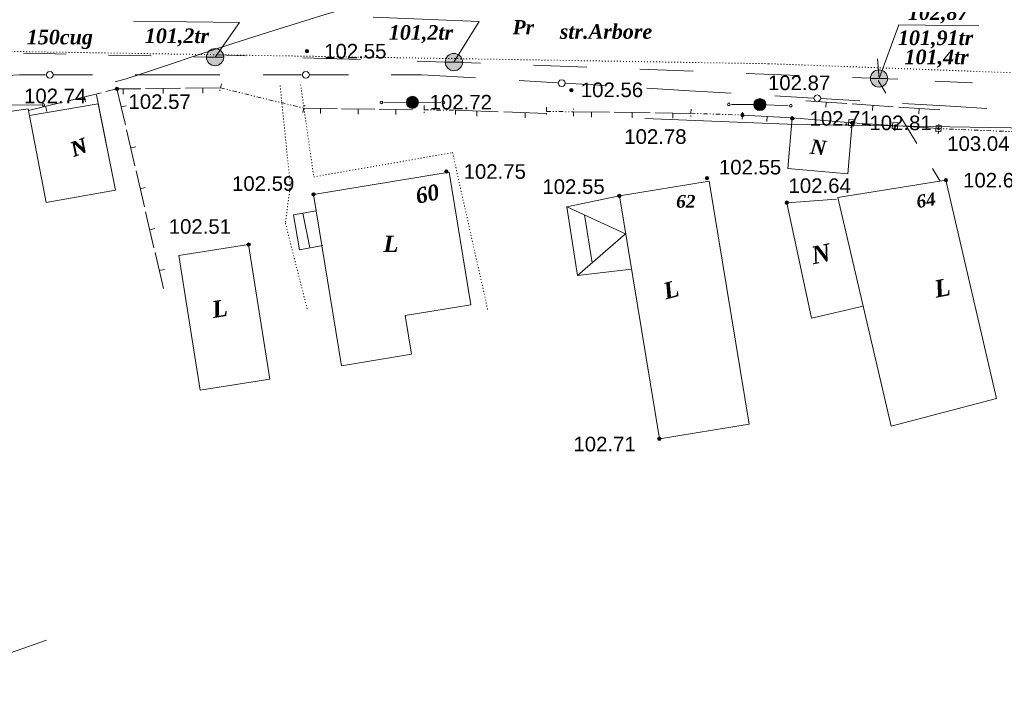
# Model space of a CAD drawing. Header units: millimetres. Extents: x 9396 to 25236, y 15106 to 31102.
# Tile 223 of 256: x 11901 to 12016, y 16444 to 16522. Entities that reach past the tile are written whole.
import ezdxf
from ezdxf.enums import TextEntityAlignment as Align

# ---------------------------------------------------------------- set-up
doc = ezdxf.new("R2010")
doc.units = ezdxf.units.MM
for name, pattern in [('DIVIDE', [1.25, 0.5, -0.25, 0, -0.25, 0, -0.25]), ('DOT', [0.25, 0, -0.25]), ('HIDDEN', [0.375, 0.25, -0.125])]:
    doc.linetypes.add(name, pattern=pattern)
for name, color, linetype, lineweight, true_color in [('1001010', 7, 'Continuous', 9, 0x000000), ('10010110', 7, 'Continuous', 20, 0xa25100), ('1060000', 7, 'Continuous', 9, 0x000000), ('1070000', 7, 'DOT', 9, 0x000000), ('2030023', 7, 'Continuous', 9, 0x000000), ('21100200', 7, 'HIDDEN', 0, 0x800080), ('3000105', 7, 'DIVIDE', 9, 0x000000), ('3000130', 7, 'Continuous', 9, 0x000000), ('3000220', 7, 'Continuous', 9, 0x000000), ('5010210', 7, 'Continuous', 20, 0x008000), ('5010420', 7, 'Continuous', 9, 0x000000), ('8010110', 7, 'Continuous', 20, 0x0080ff), ('9010110', 7, 'Continuous', 9, 0x000000), ('9010120', 7, 'Continuous', 20, 0x000000)]:
    doc.layers.add(name, color=color, linetype=linetype, lineweight=lineweight, true_color=true_color)
doc.styles.add('1', font='timesbi.ttf', dxfattribs={"height": 0.0012697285})
doc.styles.add('10', font='timesbi.ttf', dxfattribs={"height": 0.001481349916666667})
doc.styles.add('12', font='timesbi.ttf', dxfattribs={"height": 0.001692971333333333})
doc.styles.add('13', font='timesbi.ttf', dxfattribs={"height": 0.001692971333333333})
doc.styles.add('14', font='timesbi.ttf', dxfattribs={"height": 0.001692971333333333})
doc.styles.add('2', font='timesbi.ttf', dxfattribs={"height": 0.001692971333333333})
doc.styles.add('9', font='timesbi.ttf', dxfattribs={"height": 0.001692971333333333})
doc.styles.add('F2', font='arial.ttf', dxfattribs={"height": 0.001692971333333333})

# ---------------------------------------------------------------- blocks, each defined once
blk = doc.blocks.new('SYMBOL5010420')
at = {"true_color": 0xffffff}
h = blk.add_hatch(color=7, dxfattribs=at)
edge = h.paths.add_edge_path()
edge.add_arc((0, 0), 0.5, 0, 360)
at = {"color": 18, "linetype": 'Continuous', "lineweight": 9, "true_color": 0x000000, "flags": 128}
blk.add_lwpolyline([(-0.5, 0), (0.5, 0)], dxfattribs=at)
at = {"color": 18, "linetype": 'Continuous', "lineweight": 9, "true_color": 0x000000}
blk.add_circle((0, 0), 0.5, dxfattribs=at)
blk = doc.blocks.new('SYMBOL21100200')
at = {"true_color": 0x800080}
h = blk.add_hatch(color=216, dxfattribs=at)
edge = h.paths.add_edge_path()
edge.add_arc((0, 0), 0.1, 0, 360)
at = {"color": 216, "linetype": 'Continuous', "lineweight": 0, "true_color": 0x800080}
blk.add_circle((0, 0), 0.1, dxfattribs=at)
blk = doc.blocks.new('SYMBOL2030023')
at = {"true_color": 0xffffff}
h = blk.add_hatch(color=7, dxfattribs=at)
edge = h.paths.add_edge_path()
edge.add_arc((0, 0), 0.35, 0, 360)
at = {"color": 18, "linetype": 'Continuous', "lineweight": 0, "true_color": 0x000000}
blk.add_circle((0, 0), 0.35, dxfattribs=at)

msp = doc.modelspace()

# ---------------------------------------------------------------- linework, layer by layer
at = {"layer": '1001010', "color": 253}
for p, q in [((11912.30400986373, 16501.99795639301, 7.932467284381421), (11910.10437397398, 16513.05157659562, 7.114170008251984)), ((11893.50625916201, 16510.22847838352, 106.2993146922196), (11902.17288913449, 16511.41124635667, 135.0592661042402)), ((11981.24297766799, 16503.03529086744, 205.28), (11985.8874344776, 16474.82014255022, 173.431997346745)), ((11967.66546438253, 16493.55716985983, 203.3359023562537), (11966.77308239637, 16499.10756294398, 199.8535578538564)), ((11946.69531738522, 16482.93972598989, 205.5), (11938.55042808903, 16481.60899744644, 191.3966568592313)), ((11922.12808390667, 16478.75365757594, 171.8468954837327), (11930.23783396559, 16480.03376919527, 171.8468954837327)), ((11904.29238413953, 16449.72394656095, 36.08443925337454), (11889.20616000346, 16444.49770456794, 36.08443925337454))]:
    msp.add_line(p, q, dxfattribs=at)
for points in [[(11912.30400986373, 16501.99795639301, 7.932467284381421), (11910.30899251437, 16512.0233265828, 7.190291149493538), (11902.3181263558, 16510.64823740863, 7.114170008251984)], [(11902.17288913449, 16511.41124635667, 3.186717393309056), (11904.23876367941, 16500.55810038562, 4.890484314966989), (11912.30400986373, 16501.99795639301, 7.932467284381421)], [(11997.34234691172, 16503.90099501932, 61.98297079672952), (11990.36365778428, 16504.4967367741, 75.30795711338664), (11990.86748308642, 16510.39869031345, 75.30795711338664)], [(11990.86748308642, 16510.39869031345, 75.30795711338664), (11997.84617221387, 16509.80294855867, 63.44491265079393), (11997.34234691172, 16503.90099501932, 61.98297079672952)], [(11938.55042808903, 16481.60899744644, 191.3966568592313), (11935.30137608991, 16501.495223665, 159.5109295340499), (11951.03917304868, 16504.06649687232, 192.5547631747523), (11953.55231899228, 16488.68447504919, 202.3665651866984), (11945.95941132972, 16487.44393038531, 205.5), (11946.69531738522, 16482.93972598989, 205.5)], [(11985.8874344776, 16474.82014255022, 173.431997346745), (11975.46563243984, 16473.10462403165, 173.431997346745), (11970.82117563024, 16501.31977234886, 205.1), (11981.24297766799, 16503.03529086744, 205.28)], [(12014.61185156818, 16477.79403385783, 143.1057719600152), (12008.73963369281, 16503.14435649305, 202.6548493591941), (11996.19135328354, 16501.12179512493, 186.310926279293)], [(11970.82117563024, 16501.31977234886, 205.1), (11964.71227564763, 16500.05174963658, 190.4357333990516), (11965.94373259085, 16492.06433356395, 205.5), (11972.21993295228, 16492.82229957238, 197.9832973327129)], [(11965.94373259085, 16492.06433356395, 205.5), (11971.54522860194, 16496.92113913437, 205.5), (11964.71227564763, 16500.05174963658, 190.4357333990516)], [(11999.13339065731, 16488.51152646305, 177.4510851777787), (11993.13919852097, 16487.11305211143, 181.1569211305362), (11990.26190942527, 16500.52943436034, 205.28), (11996.01965128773, 16500.95471716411, 187.1055251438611)], [(11996.19135328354, 16501.12179512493, 186.310926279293), (12002.3837127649, 16474.57987645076, 143.1057719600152), (12014.61185156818, 16477.79403385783, 143.1057719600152)], [(11930.23783396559, 16480.03376919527, 171.8468954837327), (11927.76975066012, 16495.66954534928, 205.02), (11919.66000060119, 16494.38943372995, 126.2770285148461), (11922.12808390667, 16478.75365757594, 171.8468954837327)]]:
    msp.add_polyline3d(points, dxfattribs=at)
at = {"layer": '10010110'}
msp.add_polyline3d([(11912.26210971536, 16514.556278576, 5.961533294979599), (11913.54295269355, 16514.92681673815, 6.712695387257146), (11915.57874619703, 16515.58931193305, 8.039773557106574), (11918.33987941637, 16516.51275603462, 9.970108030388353), (11921.79674154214, 16517.66614091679, 12.53103903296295), (11925.91972176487, 16519.01845845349, 15.74990679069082), (11930.67920927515, 16520.53870051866, 19.65405152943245), (11936.04559326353, 16522.19585898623, 24.27081347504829), (11941.98926292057, 16523.95892573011, 29.62753285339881)], dxfattribs=at)
at = {"layer": '1060000', "color": 253}
msp.add_line((11934.8586332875, 16495.27889072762, 192.391922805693), (11934.08040427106, 16499.32903109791, 176.0510895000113), dxfattribs=at)
for points in [[(11951.60531156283, 16516.85904595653, 25.47398818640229), (11954.55267729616, 16521.56417924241, 33.57680933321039), (11942.21228481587, 16522.08208777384, 23.2001233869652)], [(11923.87266132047, 16517.43037965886, 17.91747376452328), (11926.70413873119, 16521.46339525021, 23.2001233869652), (11914.3824569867, 16521.6193659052, 14.41092128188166)], [(12000.96946619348, 16514.95693982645, 62.37871481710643), (12003.26362516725, 16521.19762521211, 70.14746074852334), (12012.56507591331, 16521.06287329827, 143.5219024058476)], [(11936.394732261, 16495.54459357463, 192.7314172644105), (11933.68110155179, 16495.07521014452, 192.1316755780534), (11932.97828250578, 16499.13839436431, 175.4858999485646), (11935.61650324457, 16499.59473394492, 176.8388310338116)]]:
    msp.add_polyline3d(points, dxfattribs=at)
at = {"layer": '1070000', "color": 253}
msp.add_line((11988.13981482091, 16516.66889443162, 62.85586978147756), (11857.61463637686, 16518.7871754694, 3.768584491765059), dxfattribs=at)
for points in [[(11988.13981482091, 16516.66889443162, 62.85586978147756), (12130.99481225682, 16511.37758311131, 62.78820048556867), (12163.78288812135, 16509.54605239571, 57.47146946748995)], [(11931.42284682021, 16514.13870085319, 27.34581292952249), (11932.61100776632, 16502.55159219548, 144.8795049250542), (11932.0364534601, 16498.15121441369, 183.6933170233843), (11934.58983217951, 16488.10986211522, 196.9759087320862)], [(11933.80405644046, 16514.23432368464, 23.82272744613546), (11935.33239260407, 16503.52955961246, 140.7477276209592), (11951.44505957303, 16506.34831022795, 164.1273465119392), (11955.56296038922, 16487.97558579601, 202.1244205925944)]]:
    msp.add_polyline3d(points, dxfattribs=at)
at = {"layer": '3000105', "color": 253}
for p, q in [((11924.61280603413, 16514.34637919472, 20.5636385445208), (11924.35330620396, 16513.27742651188, 20.5636385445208)), ((11924.49485156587, 16513.86049161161, 17.30454964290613), (11934.19358066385, 16511.50602017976, 23.82272744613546)), ((11934.0756261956, 16511.02013259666, 20.5636385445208), (11934.33512602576, 16512.08908527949, 20.5636385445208)), ((11948.15161796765, 16511.81263986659, 33.67700224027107), (11948.137296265, 16510.71273310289, 33.67700224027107)), ((11951.79642642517, 16510.76509665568, 33.67700224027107), (11951.81074812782, 16511.86500341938, 33.67700224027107)), ((11962.36412080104, 16511.62758123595, 44.29798588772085), (11962.34979909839, 16510.52767447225, 44.29798588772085)), ((11965.49838002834, 16510.58668580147, 44.29798588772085), (11965.51270173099, 16511.68659256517, 44.29798588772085)), ((11948.14510810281, 16511.31268224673, 32.24857717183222), (11951.80293629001, 16511.26505427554, 35.10542730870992)), ((11962.3576109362, 16511.12762361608, 43.36502880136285), (11965.50488989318, 16511.08664342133, 45.23094297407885)), ((11979.1394197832, 16511.40905179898, 57.96900709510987), (11979.10298808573, 16510.30965526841, 57.96900709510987)), ((11979.12285992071, 16510.90932610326, 55.66895508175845), (11985.10894098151, 16510.71095991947, 60.26905910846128)), ((11985.09238111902, 16510.21123422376, 57.96900709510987), (11985.12881281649, 16511.31063075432, 57.96900709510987)), ((12007.90986374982, 16509.63113917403, 68.6173578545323), (12007.86416242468, 16508.53208895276, 68.6173578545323)), ((12018.30943734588, 16508.6982661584, 63.44491265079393), (12007.88909042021, 16509.13157089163, 73.78980305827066))]:
    msp.add_line(p, q, dxfattribs=at)
at = {"layer": '3000130', "color": 253}
for p, q in [((11997.70088953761, 16509.20672905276, 85.45964895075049), (11997.72088953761, 16509.45672905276, 85.45964895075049)), ((12007.88909042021, 16509.13157089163, 107.474385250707), (11997.84617221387, 16509.80294855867, 63.44491265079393)), ((12002.79088953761, 16508.86672905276, 85.45964895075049), (12002.81088953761, 16509.11672905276, 85.45964895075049)), ((12007.85088953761, 16508.53672905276, 85.45964895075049), (12007.86088953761, 16508.78672905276, 85.45964895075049))]:
    msp.add_line(p, q, dxfattribs=at)
for points in [[(11998.06088953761, 16510.13672905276, 85.45964895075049), (11997.47088953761, 16510.17672905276, 85.45964895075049), (11997.42088953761, 16509.47672905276, 85.45964895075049), (11998.01088953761, 16509.43672905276, 85.45964895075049), (11998.06088953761, 16510.13672905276, 85.45964895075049)], [(11997.74088953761, 16509.71672905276, 85.45964895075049), (11997.79088953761, 16509.72672905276, 85.45964895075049), (11997.82088953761, 16509.76672905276, 85.45964895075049), (11997.84088953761, 16509.80672905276, 85.45964895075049), (11997.82088953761, 16509.85672905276, 85.45964895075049), (11997.79088953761, 16509.88672905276, 85.45964895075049), (11997.74088953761, 16509.90672905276, 85.45964895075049), (11997.70088953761, 16509.88672905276, 85.45964895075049), (11997.66088953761, 16509.85672905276, 85.45964895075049), (11997.65088953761, 16509.80672905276, 85.45964895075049), (11997.66088953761, 16509.76672905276, 85.45964895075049), (11997.70088953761, 16509.72672905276, 85.45964895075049), (11997.74088953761, 16509.71672905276, 85.45964895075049)], [(12003.15088953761, 16509.79672905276, 85.45964895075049), (12002.56088953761, 16509.83672905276, 85.45964895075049), (12002.51088953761, 16509.13672905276, 85.45964895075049), (12003.10088953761, 16509.09672905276, 85.45964895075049), (12003.15088953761, 16509.79672905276, 85.45964895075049)], [(12002.83088953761, 16509.37672905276, 85.45964895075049), (12002.88088953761, 16509.38672905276, 85.45964895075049), (12002.91088953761, 16509.42672905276, 85.45964895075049), (12002.92088953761, 16509.46672905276, 85.45964895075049), (12002.91088953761, 16509.51672905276, 85.45964895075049), (12002.88088953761, 16509.54672905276, 85.45964895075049), (12002.83088953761, 16509.56672905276, 85.45964895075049), (12002.78088953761, 16509.54672905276, 85.45964895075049), (12002.75088953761, 16509.51672905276, 85.45964895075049), (12002.74088953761, 16509.46672905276, 85.45964895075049), (12002.75088953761, 16509.42672905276, 85.45964895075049), (12002.78088953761, 16509.38672905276, 85.45964895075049), (12002.83088953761, 16509.37672905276, 85.45964895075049)], [(12008.21088953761, 16509.45672905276, 85.45964895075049), (12007.62088953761, 16509.49672905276, 85.45964895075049), (12007.57088953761, 16508.80672905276, 85.45964895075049), (12008.16088953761, 16508.76672905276, 85.45964895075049), (12008.21088953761, 16509.45672905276, 85.45964895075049)], [(12007.89088953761, 16509.03672905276, 85.45964895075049), (12007.93088953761, 16509.04672905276, 85.45964895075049), (12007.97088953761, 16509.08672905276, 85.45964895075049), (12007.98088953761, 16509.12672905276, 85.45964895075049), (12007.97088953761, 16509.17672905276, 85.45964895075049), (12007.93088953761, 16509.21672905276, 85.45964895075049), (12007.89088953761, 16509.22672905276, 85.45964895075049), (12007.84088953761, 16509.21672905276, 85.45964895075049), (12007.81088953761, 16509.17672905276, 85.45964895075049), (12007.80088953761, 16509.12672905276, 85.45964895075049), (12007.81088953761, 16509.08672905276, 85.45964895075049), (12007.84088953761, 16509.04672905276, 85.45964895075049), (12007.89088953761, 16509.03672905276, 85.45964895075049)]]:
    msp.add_polyline3d(points, close=True, dxfattribs=at)
at = {"layer": '3000220', "color": 253}
for p, q in [((11919.86088953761, 16513.81672905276, 10.2590350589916), (11915.79088953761, 16513.77672905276, 10.2590350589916)), ((11917.83088953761, 16513.79672905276, 10.2590350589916), (11917.83088953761, 16513.19672905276, 10.2590350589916)), ((11924.49088953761, 16513.85672905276, 10.2590350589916), (11920.42088953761, 16513.81672905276, 10.2590350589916)), ((11922.46088953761, 16513.83672905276, 10.2590350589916), (11922.46088953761, 16513.23672905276, 10.2590350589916)), ((11910.66088953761, 16513.30672905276, 10.2590350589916), (11906.70088953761, 16512.33672905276, 10.2590350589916)), ((11908.68088953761, 16512.81672905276, 10.2590350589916), (11908.82088953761, 16512.23672905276, 10.2590350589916)), ((11912.48088953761, 16513.74672905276, 65.67238354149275), (11913.45088953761, 16509.56672905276, 65.67238354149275)), ((11913.20088953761, 16513.74672905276, 10.2590350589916), (11913.20088953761, 16513.14672905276, 10.2590350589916)), ((11906.16088953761, 16512.20672905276, 10.2590350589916), (11902.20088953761, 16511.23672905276, 10.2590350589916)), ((11904.18088953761, 16511.72672905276, 10.2590350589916), (11904.33088953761, 16511.13672905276, 10.2590350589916)), ((11912.96088953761, 16511.65672905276, 65.67238354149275), (11913.55088953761, 16511.78672905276, 65.67238354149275)), ((11938.04088953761, 16511.45672905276, 28.03565230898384), (11934.19088953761, 16511.50672905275, 28.03565230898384)), ((11997.22088953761, 16512.03672905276, 79.24109787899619), (11992.47088953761, 16512.36672905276, 79.24109787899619)), ((11994.85088953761, 16512.20672905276, 79.24109787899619), (11994.81088953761, 16511.60672905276, 79.24109787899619)), ((12002.62088953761, 16511.66672905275, 79.24109787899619), (11997.87088953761, 16511.99672905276, 79.24109787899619)), ((12000.24088953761, 16511.82672905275, 79.24109787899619), (12000.20088953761, 16511.23672905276, 79.24109787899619)), ((12008.02088953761, 16511.29672905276, 79.24109787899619), (12003.27088953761, 16511.62672905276, 79.24109787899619)), ((11936.12088953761, 16511.47672905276, 28.03565230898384), (11936.11088953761, 16510.87672905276, 28.03565230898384)), ((11942.41088953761, 16511.38672905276, 28.03565230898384), (11938.56088953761, 16511.44672905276, 28.03565230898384)), ((11940.49088953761, 16511.41672905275, 28.03565230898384), (11940.48088953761, 16510.81672905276, 28.03565230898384)), ((11946.78088953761, 16511.32672905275, 28.03565230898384), (11942.94088953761, 16511.38672905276, 28.03565230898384)), ((11944.86088953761, 16511.35672905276, 28.03565230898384), (11944.85088953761, 16510.75672905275, 28.03565230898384)), ((11956.74088953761, 16511.09672905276, 43.33277208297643), (11951.80088953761, 16511.26672905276, 43.33277208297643)), ((11954.27088953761, 16511.18672905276, 43.33277208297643), (11954.25088953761, 16510.58672905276, 43.33277208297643)), ((11962.36088953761, 16510.90672905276, 43.33277208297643), (11957.42088953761, 16511.07672905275, 43.33277208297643)), ((11959.89088953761, 16510.99672905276, 43.33277208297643), (11959.87088953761, 16510.39672905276, 43.33277208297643)), ((11969.67088953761, 16511.03672905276, 50.44994902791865), (11965.50088953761, 16511.08672905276, 50.44994902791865)), ((11967.58088953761, 16511.05672905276, 50.44994902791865), (11967.58088953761, 16510.45672905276, 50.44994902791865)), ((11974.39088953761, 16510.96672905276, 50.44994902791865), (11970.23088953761, 16511.02672905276, 50.44994902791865)), ((11972.31088953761, 16510.99672905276, 50.44994902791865), (11972.31088953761, 16510.39672905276, 50.44994902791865)), ((11979.12088953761, 16510.90672905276, 50.44994902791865), (11974.96088953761, 16510.96672905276, 50.44994902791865)), ((11977.04088953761, 16510.93672905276, 50.44994902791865), (11977.03088953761, 16510.33672905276, 50.44994902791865)), ((11990.87088953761, 16510.39672905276, 67.78850811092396), (11985.11088953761, 16510.70672905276, 67.78850811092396)), ((11987.99088953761, 16510.55672905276, 67.78850811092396), (11987.96088953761, 16509.95672905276, 67.78850811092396)), ((12005.64088953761, 16511.45672905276, 79.24109787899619), (12005.60088953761, 16510.85672905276, 79.24109787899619)), ((11913.58088953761, 16508.99672905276, 65.67238354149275), (11914.56088953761, 16504.80672905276, 65.67238354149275)), ((11914.07088953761, 16506.90672905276, 65.67238354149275), (11914.66088953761, 16507.03672905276, 65.67238354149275)), ((11914.69088953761, 16504.23672905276, 65.67238354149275), (11915.67088953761, 16500.05672905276, 65.67238354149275)), ((11915.18088953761, 16502.14672905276, 65.67238354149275), (11915.76088953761, 16502.28672905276, 65.67238354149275)), ((11915.80088953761, 16499.48672905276, 65.67238354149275), (11916.77088953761, 16495.30672905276, 65.67238354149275)), ((11916.29088953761, 16497.39672905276, 65.67238354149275), (11916.87088953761, 16497.53672905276, 65.67238354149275)), ((11916.91088953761, 16494.73672905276, 65.67238354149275), (11917.88088953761, 16490.55672905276, 65.67238354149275)), ((11917.39088953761, 16492.64672905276, 65.67238354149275), (11917.98088953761, 16492.78672905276, 65.67238354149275))]:
    msp.add_line(p, q, dxfattribs=at)
msp.add_polyline3d([(11915.24088953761, 16513.76672905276, 10.2590350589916), (11912.48088953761, 16513.74672905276, 10.2590350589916), (11911.20088953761, 16513.43672905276, 10.2590350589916)], dxfattribs=at)
at = {"layer": '5010210'}
for p, q in [((11901.63088953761, 16517.88672905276, 9.37714750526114), (11904.10088953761, 16517.83672905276, 9.37714750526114)), ((11904.10088953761, 16517.83672905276, 9.37714750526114), (11906.57088953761, 16517.78672905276, 9.37714750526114)), ((11916.46088953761, 16517.57672905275, 9.37714750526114), (11911.51088953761, 16517.67672905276, 9.37714750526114)), ((11921.40088953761, 16517.47672905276, 9.37714750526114), (11923.87088953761, 16517.42672905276, 9.37714750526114)), ((11924.10088953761, 16517.68672905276, 22.57511523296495), (11927.42088953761, 16517.57672905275, 22.57511523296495)), ((11940.71088953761, 16517.15672905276, 22.57511523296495), (11934.06088953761, 16517.36672905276, 22.57511523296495)), ((12000.81088953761, 16517.24672905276, 96.460374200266), (12000.97088953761, 16514.95672905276, 96.460374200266)), ((11947.35088953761, 16516.94672905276, 22.57511523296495), (11950.67088953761, 16516.84672905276, 22.57511523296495)), ((11951.60088953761, 16516.85672905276, 43.92635150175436), (11954.69088953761, 16516.73672905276, 43.92635150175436)), ((11967.03088953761, 16516.26672905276, 43.92635150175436), (11960.86088953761, 16516.50672905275, 43.92635150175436)), ((11973.20088953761, 16516.02672905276, 43.92635150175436), (11976.29088953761, 16515.90672905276, 43.92635150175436)), ((11976.29088953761, 16515.90672905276, 43.92635150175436), (11979.37088953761, 16515.78672905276, 43.92635150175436)), ((11991.71088953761, 16515.31672905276, 43.92635150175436), (11985.54088953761, 16515.54672905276, 43.92635150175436)), ((11997.88088953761, 16515.07672905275, 43.92635150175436), (12000.97088953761, 16514.95672905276, 43.92635150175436)), ((12000.97088953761, 16514.95672905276, 64.71925158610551), (12003.14088953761, 16514.85672905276, 64.71925158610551)), ((12001.76088953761, 16513.26672905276, 132.0883953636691), (12000.86088953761, 16514.72672905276, 132.0883953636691)), ((12011.81088953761, 16514.44672905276, 64.71925158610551), (12007.48088953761, 16514.64672905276, 64.71925158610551)), ((12003.57088953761, 16510.34672905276, 132.0883953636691), (12005.37088953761, 16507.41672905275, 132.0883953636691)), ((12008.08088953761, 16503.03672905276, 132.0883953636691), (12007.18088953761, 16504.49672905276, 132.0883953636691))]:
    msp.add_line(p, q, dxfattribs=at)
at = {"layer": '8010110'}
msp.add_polyline3d([(12021.00085947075, 16509.16536874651, 84.43627259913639), (11990.35576512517, 16509.64931602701, 71.42878123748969), (11973.76118412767, 16510.31358434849, 69.58693035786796)], dxfattribs=at)
at = {"layer": '9010110', "color": 253}
for p, q in [((11900.32746098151, 16511.86901991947, 3.757341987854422), (11903.62738420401, 16511.89153048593, 3.757341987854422)), ((11946.78259323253, 16512.1859155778, 3.757341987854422), (11943.48267001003, 16512.16340501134, 3.757341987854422)), ((11946.78956098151, 16512.20295991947, 61.98297079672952), (11950.08948291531, 16512.18026122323, 61.98297079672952)), ((11987.13524098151, 16511.92543991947, 61.98297079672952), (11983.8353190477, 16511.94813861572, 61.98297079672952)), ((11987.13524098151, 16511.92543991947, 68.79555790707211), (11990.43271346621, 16511.79630738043, 68.79555790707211))]:
    msp.add_line(p, q, dxfattribs=at)
for points in [[(11904.07737722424, 16511.89357690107, 3.757341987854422), (11904.0572810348, 16511.96857690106, 3.757341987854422), (11904.00237722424, 16512.02348071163, 3.757341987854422), (11903.92737722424, 16512.04357690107, 3.757341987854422), (11903.85237722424, 16512.02348071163, 3.757341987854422), (11903.79747341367, 16511.96857690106, 3.757341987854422), (11903.77737722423, 16511.89357690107, 3.757341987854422), (11903.79747341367, 16511.81857690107, 3.757341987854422), (11903.85237722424, 16511.7636730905, 3.757341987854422), (11903.92737722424, 16511.74357690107, 3.757341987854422), (11904.00237722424, 16511.7636730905, 3.757341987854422), (11904.0572810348, 16511.81857690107, 3.757341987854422), (11904.07737722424, 16511.89357690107, 3.757341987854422)], [(11943.33267698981, 16512.1613585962, 3.757341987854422), (11943.31258080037, 16512.2363585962, 3.757341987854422), (11943.25767698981, 16512.29126240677, 3.757341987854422), (11943.18267698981, 16512.31135859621, 3.757341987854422), (11943.1076769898, 16512.29126240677, 3.757341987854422), (11943.05277317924, 16512.2363585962, 3.757341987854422), (11943.03267698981, 16512.1613585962, 3.757341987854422), (11943.05277317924, 16512.0863585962, 3.757341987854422), (11943.1076769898, 16512.03145478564, 3.757341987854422), (11943.18267698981, 16512.01135859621, 3.757341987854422), (11943.25767698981, 16512.03145478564, 3.757341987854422), (11943.31258080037, 16512.0863585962, 3.757341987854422), (11943.33267698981, 16512.1613585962, 3.757341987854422)], [(11950.53947581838, 16512.17819770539, 61.98297079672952), (11950.51937962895, 16512.25319770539, 61.98297079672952), (11950.46447581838, 16512.30810151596, 61.98297079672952), (11950.38947581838, 16512.32819770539, 61.98297079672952), (11950.31447581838, 16512.30810151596, 61.98297079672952), (11950.25957200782, 16512.25319770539, 61.98297079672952), (11950.23947581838, 16512.17819770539, 61.98297079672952), (11950.25957200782, 16512.10319770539, 61.98297079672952), (11950.31447581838, 16512.04829389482, 61.98297079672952), (11950.38947581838, 16512.02819770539, 61.98297079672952), (11950.46447581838, 16512.04829389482, 61.98297079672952), (11950.51937962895, 16512.10319770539, 61.98297079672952), (11950.53947581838, 16512.17819770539, 61.98297079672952)], [(11983.68532614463, 16511.95020213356, 61.98297079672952), (11983.6652299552, 16512.02520213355, 61.98297079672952), (11983.61032614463, 16512.08010594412, 61.98297079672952), (11983.53532614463, 16512.10020213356, 61.98297079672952), (11983.46032614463, 16512.08010594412, 61.98297079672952), (11983.40542233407, 16512.02520213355, 61.98297079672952), (11983.38532614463, 16511.95020213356, 61.98297079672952), (11983.40542233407, 16511.87520213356, 61.98297079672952), (11983.46032614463, 16511.82029832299, 61.98297079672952), (11983.53532614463, 16511.80020213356, 61.98297079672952), (11983.61032614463, 16511.82029832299, 61.98297079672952), (11983.6652299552, 16511.87520213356, 61.98297079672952), (11983.68532614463, 16511.95020213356, 61.98297079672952)], [(11990.88248369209, 16511.7845680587, 68.79555790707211), (11990.86238750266, 16511.8595680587, 68.79555790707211), (11990.80748369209, 16511.91447186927, 68.79555790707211), (11990.73248369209, 16511.9345680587, 68.79555790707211), (11990.65748369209, 16511.91447186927, 68.79555790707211), (11990.60257988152, 16511.8595680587, 68.79555790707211), (11990.58248369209, 16511.7845680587, 68.79555790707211), (11990.60257988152, 16511.7095680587, 68.79555790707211), (11990.65748369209, 16511.65466424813, 68.79555790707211), (11990.73248369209, 16511.6345680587, 68.79555790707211), (11990.80748369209, 16511.65466424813, 68.79555790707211), (11990.86238750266, 16511.7095680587, 68.79555790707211), (11990.88248369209, 16511.7845680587, 68.79555790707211)]]:
    msp.add_polyline3d(points, close=True, dxfattribs=at)
at = {"layer": '9010120', "color": 253}
for p, q in [((11909.64088953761, 16515.38672905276, 16.00232363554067), (11905.08088953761, 16515.38672905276, 16.00232363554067)), ((11914.60088953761, 16515.38672905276, 16.00232363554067), (11919.55088953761, 16515.38672905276, 16.00232363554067)), ((11919.55088953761, 16515.38672905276, 16.00232363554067), (11924.41088953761, 16515.38672905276, 16.00232363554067)), ((11933.92088953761, 16515.38672905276, 16.00232363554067), (11929.46088953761, 16515.38672905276, 16.00232363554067)), ((11939.37088953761, 16515.38672905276, 16.00232363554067), (11934.82088953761, 16515.38672905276, 16.00232363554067)), ((11949.28088953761, 16515.30672905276, 16.00232363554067), (11954.13088953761, 16515.01672905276, 16.00232363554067)), ((11963.63088953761, 16514.44672905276, 16.00232363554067), (11959.18088953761, 16514.71672905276, 16.00232363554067)), ((11969.07088953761, 16514.12672905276, 16.00232363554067), (11964.52088953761, 16514.39672905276, 16.00232363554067)), ((11974.02088953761, 16513.83672905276, 16.00232363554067), (11978.96088953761, 16513.53672905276, 16.00232363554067)), ((11978.96088953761, 16513.53672905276, 16.00232363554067), (11983.81088953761, 16513.24672905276, 16.00232363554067)), ((11993.31088953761, 16512.68672905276, 16.00232363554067), (11988.86088953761, 16512.94672905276, 16.00232363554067)), ((11998.75088953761, 16512.36672905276, 16.00232363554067), (11994.20088953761, 16512.63672905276, 16.00232363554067)), ((12003.70088953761, 16512.06672905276, 16.00232363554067), (12008.64088953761, 16511.77672905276, 16.00232363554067)), ((12008.64088953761, 16511.77672905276, 16.00232363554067), (12013.49088953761, 16511.48672905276, 16.00232363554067))]:
    msp.add_line(p, q, dxfattribs=at)
for points in [[(11904.19088953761, 16515.38672905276, 16.00232363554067), (11901.17088953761, 16515.38672905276, 16.00232363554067), (11899.73088953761, 16515.31672905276, 16.00232363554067)], [(11944.33088953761, 16515.38672905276, 16.00232363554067), (11947.86088953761, 16515.38672905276, 16.00232363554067), (11949.28088953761, 16515.30672905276, 16.00232363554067)]]:
    msp.add_polyline3d(points, dxfattribs=at)
for points in [[(11904.69088953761, 16514.98672905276, 16.00232363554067), (11904.89088953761, 16515.03672905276, 16.00232363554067), (11905.03088953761, 16515.18672905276, 16.00232363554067), (11905.08088953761, 16515.38672905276, 16.00232363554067), (11905.03088953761, 16515.58672905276, 16.00232363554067), (11904.89088953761, 16515.72672905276, 16.00232363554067), (11904.69088953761, 16515.78672905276, 16.00232363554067), (11904.49088953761, 16515.72672905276, 16.00232363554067), (11904.34088953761, 16515.58672905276, 16.00232363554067), (11904.29088953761, 16515.38672905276, 16.00232363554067), (11904.34088953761, 16515.18672905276, 16.00232363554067), (11904.49088953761, 16515.03672905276, 16.00232363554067), (11904.69088953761, 16514.98672905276, 16.00232363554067)], [(11934.42088953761, 16514.98672905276, 16.00232363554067), (11934.62088953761, 16515.04672905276, 16.00232363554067), (11934.76088953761, 16515.18672905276, 16.00232363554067), (11934.82088953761, 16515.38672905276, 16.00232363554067), (11934.76088953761, 16515.58672905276, 16.00232363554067), (11934.62088953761, 16515.72672905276, 16.00232363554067), (11934.42088953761, 16515.78672905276, 16.00232363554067), (11934.22088953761, 16515.72672905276, 16.00232363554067), (11934.07088953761, 16515.58672905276, 16.00232363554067), (11934.02088953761, 16515.38672905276, 16.00232363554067), (11934.07088953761, 16515.18672905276, 16.00232363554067), (11934.22088953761, 16515.04672905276, 16.00232363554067), (11934.42088953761, 16514.98672905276, 16.00232363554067)], [(11964.12088953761, 16514.02672905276, 16.00232363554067), (11964.32088953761, 16514.07672905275, 16.00232363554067), (11964.47088953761, 16514.21672905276, 16.00232363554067), (11964.52088953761, 16514.41672905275, 16.00232363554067), (11964.47088953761, 16514.61672905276, 16.00232363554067), (11964.32088953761, 16514.76672905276, 16.00232363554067), (11964.12088953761, 16514.81672905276, 16.00232363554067), (11963.92088953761, 16514.76672905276, 16.00232363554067), (11963.78088953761, 16514.61672905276, 16.00232363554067), (11963.73088953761, 16514.41672905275, 16.00232363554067), (11963.78088953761, 16514.21672905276, 16.00232363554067), (11963.92088953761, 16514.07672905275, 16.00232363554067), (11964.12088953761, 16514.02672905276, 16.00232363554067)], [(11993.80088953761, 16512.25672905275, 16.00232363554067), (11994.00088953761, 16512.30672905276, 16.00232363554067), (11994.15088953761, 16512.45672905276, 16.00232363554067), (11994.20088953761, 16512.65672905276, 16.00232363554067), (11994.15088953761, 16512.85672905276, 16.00232363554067), (11994.00088953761, 16512.99672905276, 16.00232363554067), (11993.80088953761, 16513.05672905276, 16.00232363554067), (11993.61088953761, 16512.99672905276, 16.00232363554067), (11993.46088953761, 16512.85672905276, 16.00232363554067), (11993.41088953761, 16512.65672905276, 16.00232363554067), (11993.46088953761, 16512.45672905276, 16.00232363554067), (11993.61088953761, 16512.30672905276, 16.00232363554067), (11993.80088953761, 16512.25672905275, 16.00232363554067)]]:
    msp.add_polyline3d(points, close=True, dxfattribs=at)

# ---------------------------------------------------------------- block references
at = {"layer": '2030023', "color": 253, "xscale": 2, "yscale": 2, "zscale": 2}
for p in [(11946.78259323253, 16512.1859155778, 62.8567862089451), (11987.13524098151, 16511.92543991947, 176.8832692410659)]:
    msp.add_blockref('SYMBOL2030023', p, dxfattribs=at)
at = {"layer": '21100200', "xscale": 2, "yscale": 2, "zscale": 2}
for p in [(11934.53997390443, 16518.12366744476, 205.1), (11912.47766180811, 16513.74473835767, 205.14), (11965.24707792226, 16513.59801024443, 205.12), (11946.78956098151, 16512.20295991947, 205.44656), (11987.13524098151, 16511.92543991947, 205.74746), (11985.10894098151, 16510.71095991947, 205.55534), (11990.90176098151, 16510.32083991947, 205.41452), (11997.86056098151, 16509.80213991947, 205.62296), (11950.73498920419, 16504.15424642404, 205.5), (11981.00181403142, 16503.37663420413, 205.1), (12008.73963369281, 16503.14435649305, 205.3), (11935.30137608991, 16501.495223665, 205.18), (11970.82117563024, 16501.31977234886, 205.1), (11990.26190942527, 16500.52943436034, 205.28), (11927.76975066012, 16495.66954534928, 205.02), (11975.46563243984, 16473.10462403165, 205.42)]:
    msp.add_blockref('SYMBOL21100200', p, dxfattribs=at)
at = {"layer": '5010420', "color": 253, "xscale": 2, "yscale": 2, "zscale": 2}
for p in [(11923.87266132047, 16517.43037965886, 17.91747376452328), (11951.60531156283, 16516.85904595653, 25.47398818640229), (12000.96946619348, 16514.95693982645, 62.37871481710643)]:
    msp.add_blockref('SYMBOL5010420', p, dxfattribs=at)

# ---------------------------------------------------------------- texts
at = {"layer": '1001010', "color": 253, "style": '9'}
for s, height, rotation, p in [('N', 1.692971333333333, 21.40000000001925, (11907.15106810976, 16506.6306414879, 5.683318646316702)), ('N', 1.692971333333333, 21.40000000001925, (11907.22419191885, 16506.62476649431, 5.683318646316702)), ('N', 1.692971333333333, 353.5999999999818, (11992.99682765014, 16507.06984266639, 68.64546395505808)), ('N', 2.034528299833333, 11.70000000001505, (11993.13765004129, 16494.37388463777, 189.4455425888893)), ('L', 1.897397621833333, 14.99999999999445, (11975.97430505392, 16490.20995744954, 197.4959986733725)), ('L', 1.9972829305, 11.00000000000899, (12007.40160242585, 16490.46919517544, 172.8803106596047)), ('L', 1.9464937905, 9.299999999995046, (11923.50891728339, 16488.09160146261, 171.688514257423))]:
    msp.add_text(s, height=height, rotation=rotation, dxfattribs=at).set_placement(p, align=Align.MIDDLE_LEFT)
at = {"layer": '1001010', "color": 1, "true_color": 0xff0000, "style": '10'}
for s, height, rotation, p in [('60', 1.807670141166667, 12.00000000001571, (11947.1868475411, 16501.27774715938, 203.9254647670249)), ('64', 1.481349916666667, 9.899999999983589, (12005.32160242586, 16500.62919517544, 202.0003106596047))]:
    msp.add_text(s, height=height, rotation=rotation, dxfattribs=at).set_placement(p, align=Align.MIDDLE_LEFT)
msp.add_text('62', height=1.481349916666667, dxfattribs=at).set_placement((11977.41430505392, 16500.68995744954, 205.2759986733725), align=Align.MIDDLE_LEFT)
at = {"layer": '1001010', "color": 253, "style": '9'}
msp.add_text('L', height=1.882584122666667, dxfattribs=at).set_placement((11943.4268475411, 16495.75774715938, 200.225464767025), align=Align.MIDDLE_LEFT)
at = {"layer": '1070000', "color": 253}
for s, height, style, p in [('Pr', 1.650223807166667, '1', (11958.41722559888, 16520.90803495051, 50.35222713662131)), ('str.Arbore', 1.692971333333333, '2', (11963.89722559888, 16520.40803495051, 111.8322271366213))]:
    msp.add_text(s, height=height, dxfattribs=dict(at, style=style)).set_placement(p, align=Align.MIDDLE_LEFT)
at = {"layer": '21100200', "color": 253, "style": 'F2'}
for s, p in [('102.55', (11936.53997390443, 16518.12366744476, 205.1)), ('102.87', (11988.07524098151, 16514.44543991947, 72.24746)), ('102.74', (11901.68746098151, 16512.92901991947, 5.35278)), ('102.56', (11966.34707792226, 16513.63801024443, 86.52)), ('102.57', (11913.81766180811, 16512.26473835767, 13.14)), ('102.72', (11948.78956098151, 16512.20295991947, 205.44656)), ('102.71', (11992.90176098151, 16510.32083991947, 205.41452)), ('102.81', (11999.86056098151, 16509.80213991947, 205.62296)), ('102.78', (11971.38894098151, 16508.21095991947, 101.77534)), ('103.04', (12008.88986098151, 16507.39441991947, 158.16966)), ('102.75', (11952.73498920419, 16504.15424642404, 205.5)), ('102.55', (11982.38181403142, 16504.65663420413, 169.08)), ('102.59', (11925.84137608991, 16502.75522366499, 139.44)), ('102.65', (12010.73963369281, 16503.14435649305, 205.3)), ('102.55', (11961.88117563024, 16502.39977234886, 181.08)), ('102.64', (11990.46190942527, 16502.50943436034, 183.68)), ('102.51', (11918.48975066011, 16497.76954534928, 135.96)), ('102.71', (11965.48563243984, 16472.50462403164, 177.28))]:
    msp.add_text(s, height=1.692971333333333, dxfattribs=at).set_placement(p, align=Align.MIDDLE_LEFT)
at = {"layer": '5010210', "color": 253, "style": '2'}
msp.add_text('150cug', height=1.692971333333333, dxfattribs=at).set_placement((11902.01088953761, 16519.76672905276, 11.85714750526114), align=Align.MIDDLE_LEFT)
at = {"layer": '5010420', "color": 253}
for s, style, p in [('102,87', '14', (12004.32946619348, 16522.59693982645, 118.7987148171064)), ('101,2tr', '13', (11915.71266132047, 16519.91037965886, 16.03747376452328)), ('101,2tr', '13', (11944.04531156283, 16520.29904595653, 28.31398818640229)), ('101,91tr', '12', (12003.16946619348, 16519.67693982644, 105.0387148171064)), ('101,4tr', '13', (12003.92946619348, 16517.45693982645, 94.85871481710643))]:
    msp.add_text(s, height=1.692971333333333, dxfattribs=dict(at, style=style)).set_placement(p, align=Align.MIDDLE_LEFT)

doc.saveas('drawing.dxf')
